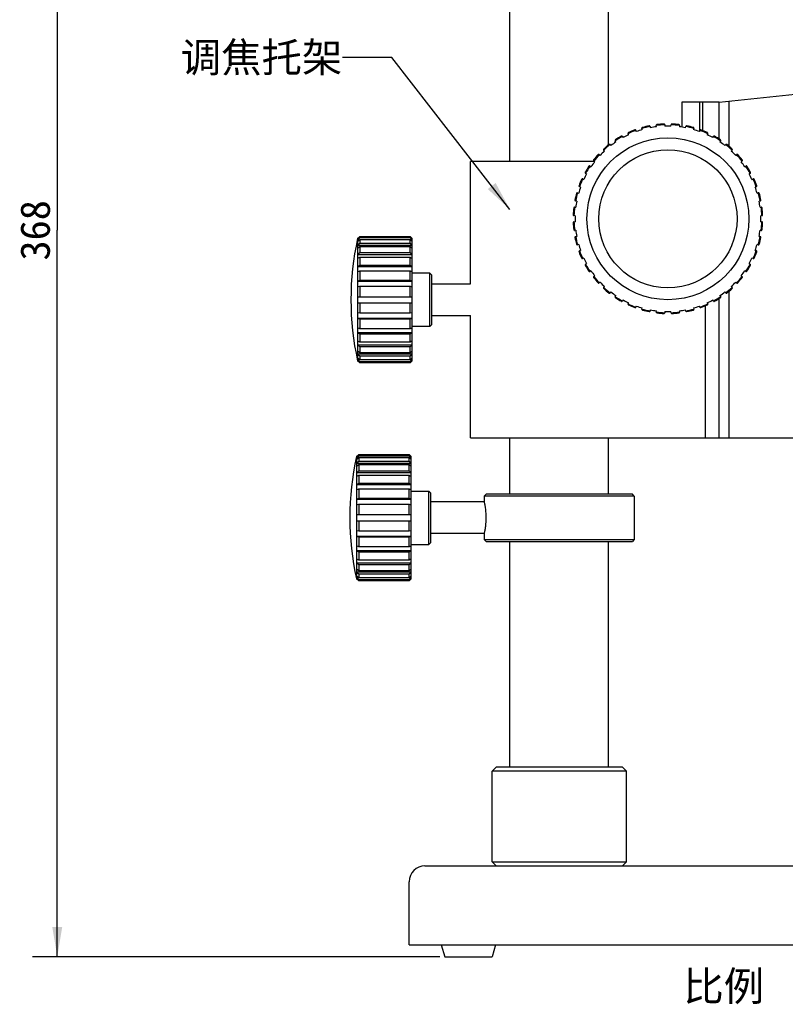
# Model space of a CAD drawing. Header units: millimetres. Extents: x 26 to 553, y 35 to 400.
# Tile 22 of 43: x 225 to 302, y 191 to 291. Entities that reach past the tile are written whole.
import ezdxf
from ezdxf.enums import TextEntityAlignment as Align

# ---------------------------------------------------------------- set-up
doc = ezdxf.new("R2010")
doc.units = ezdxf.units.MM
doc.header["$LTSCALE"] = 32.67
doc.layers.get('0').update_dxf_attribs({"linetype": 'CONTINUOUS'})
for name, color, linetype in [('20_ALL_FEATURES', 7, 'CONTINUOUS'), ('50_ALL_DETAILS', 7, 'CONTINUOUS'), ('51__DRAFT_DIMS', 7, 'CONTINUOUS')]:
    doc.layers.add(name, color=color, linetype=linetype)
doc.styles.get("Standard").update_dxf_attribs({"font": 'simfang.ttf'})
doc.dimstyles.new('DIMSTYLE_1', dxfattribs={"dimtxt": 3, "dimasz": 3, "dimexe": 2.5, "dimexo": 0.5, "dimgap": 0.75, "dimtad": 1, "dimlfac": 2.5, "dimdsep": 46, "dimtxsty": 'STANDARD', "dimblk": '_FILLED', "dimblk1": '_FILLED', "dimblk2": '_FILLED', "dimcen": 0.09, "dimclrt": 3, "dimazin": 2, "dimtp": 0.5, "dimtm": 0.5, "dimtfac": 1, "dimtofl": 0, "dimtmove": 0, "dimatfit": 3, "dimldrblk": '_FILLED', "dimfxl": 1, "dimtolj": 1, "dimarcsym": 0})
doc.dimstyles.get("Standard").update_dxf_attribs({"dimtxt": 3, "dimasz": 3, "dimexe": 2.5, "dimexo": 0.5, "dimtad": 1, "dimdsep": 46, "dimtxsty": 'STANDARD', "dimblk": '_FILLED', "dimblk1": '_FILLED', "dimblk2": '_FILLED', "dimcen": 0.09, "dimclrt": 3, "dimazin": 2, "dimtol": 1, "dimtp": 0.01, "dimtm": 0.01, "dimtfac": 1, "dimtofl": 0, "dimtmove": 0, "dimatfit": 3, "dimldrblk": '_FILLED', "dimfxl": 1, "dimtolj": 1, "dimarcsym": 0})

# ---------------------------------------------------------------- blocks, each defined once
blk = doc.blocks.new('_FILLED')
at = {"color": 0, "linetype": 'ByBlock'}
blk.add_solid([(0, 0), (-1, 0.167), (-1, -0.167)], dxfattribs=at)
blk = doc.blocks.new('*D4')
at = {"layer": '51__DRAFT_DIMS', "color": 4}
for p, q in [((275.628, 343.485), (225.999, 343.485)), ((228.499, 343.485), (228.499, 269.885)), ((228.499, 196.285), (228.499, 269.885)), ((267.228, 196.285), (225.999, 196.285))]:
    blk.add_line(p, q, dxfattribs=at)
at = {"layer": '51__DRAFT_DIMS', "color": 4, "xscale": 3, "yscale": 3, "zscale": 3}
for p, rotation in [((228.499, 343.485), 90), ((228.499, 196.285), 270)]:
    blk.add_blockref('_FILLED', p, dxfattribs=dict(at, rotation=rotation))
at = {"layer": '51__DRAFT_DIMS', "color": 3}
blk.add_text('368', height=3, rotation=90, dxfattribs=at).set_placement((227.749, 269.885), align=Align.CENTER)

msp = doc.modelspace()

# ---------------------------------------------------------------- linework, layer by layer
at = {"layer": '20_ALL_FEATURES', "color": 7}
for p, q in [((274.3281, 276.8543), (274.3281, 341.8048)), ((284.3281, 278.5482), (284.3281, 341.8048)), ((295.5281, 282.8543), (323.5281, 285.8543)), ((291.7281, 282.8543), (291.7281, 280.3494)), ((295.5281, 282.8543), (291.7281, 282.8543)), ((293.5281, 282.8543), (293.5281, 279.8929)), ((293.8151, 282.8543), (293.8151, 279.9987)), ((295.5281, 279.124), (295.5281, 282.8543)), ((296.5281, 278.3837), (296.5281, 282.9615)), ((288.5263, 280.4023), (288.549, 280.2844)), ((289.1679, 280.3825), (289.1531, 280.5016)), ((290.0108, 280.5691), (290.0148, 280.4491)), ((290.6415, 280.4491), (290.6455, 280.5691)), ((291.5031, 280.5016), (291.4883, 280.3825)), ((292.1073, 280.2844), (292.13, 280.4023)), ((285.7258, 279.3879), (285.7838, 279.2829)), ((286.3422, 279.5674), (286.2913, 279.6761)), ((287.0861, 280.0053), (287.127, 279.8925)), ((287.723, 280.0861), (287.6897, 280.2014)), ((292.9665, 280.2014), (292.9333, 280.0861)), ((293.5293, 279.8925), (293.5701, 280.0053)), ((294.365, 279.6761), (294.3141, 279.5674)), ((294.8724, 279.2829), (294.9305, 279.3879)), ((284.4788, 278.5654), (284.5525, 278.4707)), ((285.0595, 278.8391), (284.9922, 278.9384)), ((295.664, 278.9384), (295.5967, 278.8391)), ((296.1037, 278.4707), (296.1775, 278.5654)), ((283.3758, 277.5579), (283.4634, 277.4759)), ((283.9066, 277.919), (283.8246, 278.0067)), ((296.8316, 278.0067), (296.7497, 277.919)), ((297.1928, 277.4759), (297.2804, 277.5579)), ((270.3281, 264.4543), (270.3281, 276.8543)), ((282.8804, 276.8543), (270.3281, 276.8543)), ((282.444, 276.3902), (282.5434, 276.323)), ((282.9118, 276.83), (282.8171, 276.9037)), ((297.8392, 276.9037), (297.7445, 276.83)), ((298.1128, 276.323), (298.2122, 276.3902)), ((282.0996, 275.5987), (281.9945, 275.6567)), ((298.6617, 275.6567), (298.5567, 275.5987)), ((281.7064, 275.0912), (281.8151, 275.0403)), ((298.8412, 275.0403), (298.9499, 275.0912)), ((281.181, 273.6928), (281.2963, 273.6595)), ((281.49, 274.2555), (281.3772, 274.2964)), ((299.2791, 274.2964), (299.1663, 274.2555)), ((299.3599, 273.6595), (299.4752, 273.6928)), ((281.098, 272.8335), (280.9802, 272.8562)), ((299.676, 272.8562), (299.5582, 272.8335)), ((280.9333, 271.3677), (280.8134, 271.3717)), ((280.8809, 272.2293), (281, 272.2145)), ((299.6562, 272.2145), (299.7753, 272.2293)), ((299.8428, 271.3717), (299.7229, 271.3677)), ((280.8134, 270.737), (280.9333, 270.741)), ((299.7229, 270.741), (299.8428, 270.737)), ((281, 269.8942), (280.8809, 269.8793)), ((299.7753, 269.8793), (299.6562, 269.8942)), ((258.9051, 269.0543), (258.9051, 269.0471)), ((258.9108, 269.0543), (258.9051, 269.0543)), ((258.9058, 269.0504), (258.9051, 269.0471)), ((258.9051, 268.9137), (258.9058, 268.9169)), ((258.9051, 268.9137), (258.9051, 268.7584)), ((258.9051, 268.9137), (259.1016, 268.9137)), ((258.9058, 268.7616), (258.9051, 268.7584)), ((258.9051, 268.3674), (258.9058, 268.3703)), ((258.9051, 268.3674), (258.9051, 268.0674)), ((258.9051, 268.3674), (264.4299, 268.3674)), ((258.9058, 269.0504), (259.1507, 269.2473)), ((259.1507, 269.1071), (258.9058, 268.9169)), ((258.9058, 269.0504), (258.9058, 268.9169)), ((258.9058, 268.7616), (259.1507, 268.9518)), ((258.9058, 268.7616), (258.9058, 268.3703)), ((259.1507, 268.5408), (258.9058, 268.3703)), ((259.1507, 269.2473), (259.1507, 269.1071)), ((259.1507, 269.2473), (264.23, 269.2473)), ((264.23, 269.1071), (259.1507, 269.1071)), ((259.1507, 268.9518), (259.1507, 268.5408)), ((259.1507, 268.9518), (264.23, 268.9518)), ((264.23, 268.5408), (259.1507, 268.5408)), ((264.23, 269.1071), (264.23, 269.2473)), ((264.23, 269.2473), (264.4263, 269.0507)), ((264.4299, 268.9137), (264.23, 269.1071)), ((264.23, 268.5408), (264.23, 268.9518)), ((264.23, 268.9518), (264.4299, 268.7584)), ((264.4299, 268.3674), (264.23, 268.5408)), ((264.2694, 268.9137), (264.4299, 268.9137)), ((264.4299, 269.0543), (264.4227, 269.0543)), ((264.4263, 269.0507), (264.4299, 269.0471)), ((264.4299, 256.6543), (264.4299, 269.0543)), ((280.9802, 269.2525), (281.098, 269.2752)), ((281.2963, 268.4492), (281.181, 268.4159)), ((299.4752, 268.4159), (299.3599, 268.4492)), ((299.5582, 269.2752), (299.676, 269.2525)), ((258.9058, 268.0703), (258.9051, 268.0674)), ((258.9051, 267.4454), (258.9058, 267.4477)), ((258.9051, 267.4454), (258.9051, 267.0211)), ((258.9051, 267.4454), (264.4299, 267.4454)), ((258.9058, 268.0703), (259.1507, 268.2408)), ((258.9058, 268.0703), (258.9058, 267.4477)), ((259.1507, 267.587), (258.9058, 267.4477)), ((259.1507, 268.2408), (259.1507, 267.587)), ((259.1507, 268.2408), (264.23, 268.2408)), ((264.23, 267.587), (259.1507, 267.587)), ((264.23, 267.587), (264.23, 268.2408)), ((264.23, 268.2408), (264.4299, 268.0674)), ((264.4299, 267.4454), (264.23, 267.587)), ((281.3772, 267.8123), (281.49, 267.8532)), ((299.1663, 267.8532), (299.2791, 267.8123)), ((258.9058, 267.0235), (258.9051, 267.0211)), ((258.9058, 267.0235), (259.1507, 267.1627)), ((258.9058, 267.0235), (258.9058, 266.2122)), ((259.1507, 267.1627), (259.1507, 266.3106)), ((259.1507, 267.1627), (264.23, 267.1627)), ((264.23, 266.3106), (264.23, 267.1627)), ((264.23, 267.1627), (264.4299, 267.0211)), ((281.8151, 267.0684), (281.7064, 267.0175)), ((281.9945, 266.452), (282.0996, 266.51)), ((298.5567, 266.51), (298.6617, 266.452)), ((298.9499, 267.0175), (298.8412, 267.0684)), ((258.9051, 266.2105), (258.9058, 266.2122)), ((258.9051, 266.2105), (258.9051, 265.6909)), ((258.9051, 266.2105), (264.4299, 266.2105)), ((258.9058, 265.6926), (258.9051, 265.6909)), ((259.1507, 266.3106), (258.9058, 266.2122)), ((258.9058, 265.6926), (259.1507, 265.791)), ((258.9058, 265.6926), (258.9058, 264.7478)), ((264.23, 266.3106), (259.1507, 266.3106)), ((259.1507, 265.791), (259.1507, 264.7987)), ((259.1507, 265.791), (264.23, 265.791)), ((264.4299, 266.2105), (264.23, 266.3106)), ((264.23, 264.7987), (264.23, 265.791)), ((264.23, 265.791), (264.4299, 265.6909)), ((266.2299, 265.5543), (264.4299, 265.5543)), ((266.2299, 260.1543), (266.2299, 265.5543)), ((266.4299, 265.3543), (266.2299, 265.5543)), ((282.5434, 265.7857), (282.444, 265.7185)), ((298.2122, 265.7185), (298.1128, 265.7857)), ((258.9051, 264.7469), (258.9058, 264.7478)), ((258.9051, 264.7469), (258.9051, 264.1674)), ((258.9051, 264.7469), (264.4299, 264.7469)), ((259.1507, 264.7987), (258.9058, 264.7478)), ((264.23, 264.7987), (259.1507, 264.7987)), ((264.4299, 264.7469), (264.23, 264.7987)), ((266.4299, 260.3543), (266.4299, 265.3543)), ((266.4299, 264.4543), (270.3281, 264.4543)), ((282.8171, 265.205), (282.9118, 265.2787)), ((283.4634, 264.6328), (283.3758, 264.5508)), ((297.2804, 264.5508), (297.1928, 264.6328)), ((297.7445, 265.2787), (297.8392, 265.205)), ((258.9058, 264.1682), (258.9051, 264.1674)), ((258.9058, 264.1682), (259.1507, 264.2192)), ((258.9058, 264.1682), (258.9058, 263.1543)), ((259.1507, 264.2192), (259.1507, 263.1543)), ((259.1507, 264.2192), (264.23, 264.2192)), ((264.23, 263.1543), (264.23, 264.2192)), ((264.23, 264.2192), (264.4299, 264.1674)), ((283.8246, 264.102), (283.9066, 264.1897)), ((284.5525, 263.638), (284.4788, 263.5433)), ((296.1775, 263.5433), (296.1037, 263.638)), ((296.5281, 248.8543), (296.5281, 263.725)), ((296.7497, 264.1897), (296.8316, 264.102)), ((258.9051, 263.1543), (258.9051, 262.5543)), ((258.9051, 263.1543), (264.4299, 263.1543)), ((258.9051, 262.5543), (264.4299, 262.5543)), ((258.9058, 262.5543), (258.9058, 261.5405)), ((259.1507, 262.5543), (259.1507, 261.4895)), ((264.23, 261.4895), (264.23, 262.5543)), ((284.9922, 263.1703), (285.0595, 263.2696)), ((285.7838, 262.8258), (285.7258, 262.7207)), ((286.2913, 262.4326), (286.3422, 262.5413)), ((294.3141, 262.5413), (294.365, 262.4326)), ((294.9305, 262.7207), (294.8724, 262.8258)), ((295.5281, 248.8543), (295.5281, 262.9847)), ((295.5967, 263.2696), (295.664, 263.1703)), ((258.9051, 261.5413), (258.9051, 260.9618)), ((258.9051, 261.5413), (258.9058, 261.5405)), ((259.1507, 261.4895), (258.9058, 261.5405)), ((264.23, 261.4895), (259.1507, 261.4895)), ((264.4299, 261.5413), (264.23, 261.4895)), ((287.127, 262.2162), (287.0861, 262.1034)), ((287.6897, 261.9073), (287.723, 262.0226)), ((288.549, 261.8243), (288.5263, 261.7064)), ((289.1531, 261.6071), (289.1679, 261.7262)), ((290.0148, 261.6596), (290.0108, 261.5396)), ((290.6455, 261.5396), (290.6415, 261.6596)), ((291.4883, 261.7262), (291.5031, 261.6071)), ((292.13, 261.7064), (292.1073, 261.8243)), ((292.9333, 262.0226), (292.9665, 261.9073)), ((293.5701, 262.1034), (293.5293, 262.2162)), ((294.1281, 248.8543), (294.1281, 262.2385)), ((258.9058, 260.9609), (258.9051, 260.9618)), ((264.4299, 260.9618), (258.9051, 260.9618)), ((258.9058, 260.9609), (258.9058, 260.0161)), ((258.9058, 260.9609), (259.1507, 260.9099)), ((259.1507, 260.9099), (264.23, 260.9099)), ((259.1507, 260.9099), (259.1507, 259.9177)), ((264.23, 260.9099), (264.4299, 260.9618)), ((264.23, 259.9177), (264.23, 260.9099)), ((266.4299, 261.2543), (270.3281, 261.2543)), ((270.3281, 248.8543), (270.3281, 261.2543)), ((258.9051, 260.0178), (258.9051, 259.4982)), ((258.9051, 260.0178), (258.9058, 260.0161)), ((258.9058, 259.4965), (258.9051, 259.4982)), ((264.4299, 259.4982), (258.9051, 259.4982)), ((259.1507, 259.9177), (258.9058, 260.0161)), ((258.9058, 259.4965), (258.9058, 258.6852)), ((258.9058, 259.4965), (259.1507, 259.3981)), ((264.23, 259.9177), (259.1507, 259.9177)), ((259.1507, 259.3981), (259.1507, 258.546)), ((259.1507, 259.3981), (264.23, 259.3981)), ((264.4299, 260.0178), (264.23, 259.9177)), ((264.23, 259.3981), (264.4299, 259.4982)), ((264.23, 258.546), (264.23, 259.3981)), ((266.2299, 260.1543), (264.4299, 260.1543)), ((266.4299, 260.3543), (266.2299, 260.1543)), ((258.9051, 258.6876), (258.9051, 258.2633)), ((258.9051, 258.6876), (258.9058, 258.6852)), ((259.1507, 258.546), (258.9058, 258.6852)), ((264.23, 258.546), (259.1507, 258.546)), ((264.4299, 258.6876), (264.23, 258.546)), ((258.9058, 258.261), (258.9051, 258.2633)), ((264.4299, 258.2633), (258.9051, 258.2633)), ((258.9051, 257.6413), (258.9051, 257.3413)), ((258.9051, 257.6413), (258.9058, 257.6384)), ((258.9058, 258.261), (258.9058, 257.6384)), ((258.9058, 258.261), (259.1507, 258.1217)), ((259.1507, 257.4679), (258.9058, 257.6384)), ((259.1507, 258.1217), (259.1507, 257.4679)), ((259.1507, 258.1217), (264.23, 258.1217)), ((264.23, 257.4679), (259.1507, 257.4679)), ((264.23, 258.1217), (264.4299, 258.2633)), ((264.23, 257.4679), (264.23, 258.1217)), ((264.4299, 257.6413), (264.23, 257.4679)), ((258.9058, 257.3384), (258.9051, 257.3413)), ((264.4299, 257.3413), (258.9051, 257.3413)), ((258.9051, 256.9503), (258.9051, 256.795)), ((258.9051, 256.9503), (258.9058, 256.9471)), ((258.9058, 256.7918), (258.9051, 256.795)), ((259.1016, 256.795), (258.9051, 256.795)), ((258.9051, 256.6616), (258.9051, 256.6544)), ((258.9051, 256.6616), (258.9058, 256.6583)), ((258.9108, 256.6543), (258.9051, 256.6543)), ((258.9058, 257.3384), (258.9058, 256.9471)), ((258.9058, 257.3384), (259.1507, 257.1679)), ((259.1507, 256.7569), (258.9058, 256.9471)), ((258.9058, 256.7918), (258.9058, 256.6583)), ((258.9058, 256.7918), (259.1507, 256.6016)), ((259.1507, 256.4614), (258.9058, 256.6583)), ((259.1507, 257.1679), (259.1507, 256.7569)), ((259.1507, 257.1679), (264.23, 257.1679)), ((264.23, 256.7569), (259.1507, 256.7569)), ((259.1507, 256.6016), (259.1507, 256.4614)), ((259.1507, 256.6016), (264.23, 256.6016)), ((264.23, 256.4614), (259.1507, 256.4614)), ((264.23, 257.1679), (264.4299, 257.3413)), ((264.23, 256.7569), (264.23, 257.1679)), ((264.4299, 256.9503), (264.23, 256.7569)), ((264.23, 256.6016), (264.4299, 256.795)), ((264.4263, 256.658), (264.23, 256.4614)), ((264.23, 256.4614), (264.23, 256.6016)), ((264.4299, 256.795), (264.2694, 256.795)), ((264.4299, 256.6543), (264.4227, 256.6543)), ((264.4299, 256.6616), (264.4263, 256.658)), ((264.4299, 256.6616), (264.4263, 256.658)), ((270.3281, 248.8543), (303.5281, 248.8543)), ((274.3281, 243.1648), (274.3281, 248.8543)), ((284.3281, 243.1648), (284.3281, 248.8543)), ((258.8033, 246.9648), (258.8033, 246.9576)), ((258.809, 246.9648), (258.8033, 246.9648)), ((258.8033, 246.9576), (258.804, 246.9608)), ((258.804, 246.8274), (258.8033, 246.8242)), ((258.8033, 246.8242), (258.8033, 246.6689)), ((258.8033, 246.8242), (258.9998, 246.8242)), ((258.8033, 246.6689), (258.804, 246.6721)), ((258.804, 246.9608), (259.0488, 247.1578)), ((259.0488, 247.0176), (258.804, 246.8274)), ((258.804, 246.9608), (258.804, 246.8274)), ((258.804, 246.6721), (259.0488, 246.8623)), ((258.804, 246.6721), (258.804, 246.2807)), ((259.0488, 246.4513), (258.804, 246.2807)), ((259.0488, 247.1578), (259.0488, 247.0176)), ((259.0488, 247.1578), (264.1281, 247.1578)), ((264.1281, 247.0176), (259.0488, 247.0176)), ((259.0488, 246.8623), (259.0488, 246.4513)), ((259.0488, 246.8623), (264.1281, 246.8623)), ((264.1281, 246.4513), (259.0488, 246.4513)), ((264.1281, 247.0176), (264.1281, 247.1578)), ((264.1281, 247.1578), (264.3245, 246.9612)), ((264.3281, 246.8242), (264.1281, 247.0176)), ((264.1281, 246.4513), (264.1281, 246.8623)), ((264.1281, 246.8623), (264.3281, 246.6689)), ((264.3281, 246.2779), (264.1281, 246.4513)), ((264.1675, 246.8242), (264.3281, 246.8242)), ((264.3281, 246.9648), (264.3209, 246.9648)), ((264.3245, 246.9612), (264.3281, 246.9576)), ((264.3281, 234.5648), (264.3281, 246.9648)), ((258.804, 246.2807), (258.8033, 246.2779)), ((258.8033, 246.2779), (258.8033, 245.9779)), ((258.8033, 246.2779), (264.3281, 246.2779)), ((258.8033, 245.9779), (258.804, 245.9807)), ((258.804, 245.9807), (259.0488, 246.1513)), ((258.804, 245.9807), (258.804, 245.3582)), ((259.0488, 245.4975), (258.804, 245.3582)), ((259.0488, 246.1513), (259.0488, 245.4975)), ((259.0488, 246.1513), (264.1281, 246.1513)), ((264.1281, 245.4975), (259.0488, 245.4975)), ((264.1281, 245.4975), (264.1281, 246.1513)), ((264.1281, 246.1513), (264.3281, 245.9779)), ((264.3281, 245.3559), (264.1281, 245.4975)), ((258.804, 245.3582), (258.8033, 245.3559)), ((258.8033, 245.3559), (258.8033, 244.9316)), ((258.8033, 245.3559), (264.3281, 245.3559)), ((258.8033, 244.9316), (258.804, 244.9339)), ((258.804, 244.9339), (259.0488, 245.0732)), ((258.804, 244.9339), (258.804, 244.1226)), ((259.0488, 245.0732), (259.0488, 244.2211)), ((259.0488, 245.0732), (264.1281, 245.0732)), ((264.1281, 244.2211), (264.1281, 245.0732)), ((264.1281, 245.0732), (264.3281, 244.9316)), ((258.804, 244.1226), (258.8033, 244.121)), ((258.8033, 244.121), (258.8033, 243.6014)), ((258.8033, 244.121), (264.3281, 244.121)), ((258.8033, 243.6014), (258.804, 243.603)), ((259.0488, 244.2211), (258.804, 244.1226)), ((258.804, 243.603), (259.0488, 243.7015)), ((258.804, 243.603), (258.804, 242.6582)), ((264.1281, 244.2211), (259.0488, 244.2211)), ((259.0488, 243.7015), (259.0488, 242.7092)), ((259.0488, 243.7015), (264.1281, 243.7015)), ((264.3281, 244.121), (264.1281, 244.2211)), ((264.1281, 242.7092), (264.1281, 243.7015)), ((264.1281, 243.7015), (264.3281, 243.6014)), ((264.3281, 243.4648), (266.1281, 243.4648)), ((266.1281, 243.4648), (266.3281, 243.2648)), ((266.1281, 238.0648), (266.1281, 243.4648)), ((258.804, 242.6582), (258.8033, 242.6574)), ((258.8033, 242.6574), (258.8033, 242.0778)), ((258.8033, 242.6574), (264.3281, 242.6574)), ((259.0488, 242.7092), (258.804, 242.6582)), ((264.1281, 242.7092), (259.0488, 242.7092)), ((264.3281, 242.6574), (264.1281, 242.7092)), ((266.3281, 238.2648), (266.3281, 243.2648)), ((271.7281, 242.9648), (271.9281, 243.1648)), ((271.7281, 242.9648), (271.7281, 242.3648)), ((286.9281, 242.9648), (271.7281, 242.9648)), ((286.7281, 243.1648), (271.9281, 243.1648)), ((286.9281, 242.9648), (286.7281, 243.1648)), ((286.9281, 242.9648), (286.9281, 238.5648)), ((258.8033, 242.0778), (258.804, 242.0787)), ((258.804, 242.0787), (259.0488, 242.1297)), ((258.804, 242.0787), (258.804, 241.0648)), ((259.0488, 242.1297), (259.0488, 241.0648)), ((259.0488, 242.1297), (264.1281, 242.1297)), ((264.1281, 241.0648), (264.1281, 242.1297)), ((264.1281, 242.1297), (264.3281, 242.0778)), ((271.7281, 242.3648), (266.3281, 242.3648)), ((258.8033, 241.0648), (258.8033, 240.4648)), ((264.3281, 241.0648), (258.8033, 241.0648)), ((258.8033, 240.4648), (264.3281, 240.4648)), ((258.804, 240.4648), (258.804, 239.4509)), ((259.0488, 240.4648), (259.0488, 239.4)), ((264.1281, 239.4), (264.1281, 240.4648)), ((258.804, 239.4509), (258.8033, 239.4518)), ((258.8033, 239.4518), (258.8033, 238.8722)), ((259.0488, 239.4), (258.804, 239.4509)), ((264.3281, 239.4518), (264.1281, 239.4)), ((258.8033, 238.8722), (258.804, 238.8714)), ((264.3281, 238.8722), (258.8033, 238.8722)), ((258.804, 238.8714), (258.804, 237.9266)), ((258.804, 238.8714), (259.0488, 238.8204)), ((264.1281, 239.4), (259.0488, 239.4)), ((259.0488, 238.8204), (259.0488, 237.8281)), ((259.0488, 238.8204), (264.1281, 238.8204)), ((264.1281, 238.8204), (264.3281, 238.8722)), ((264.1281, 237.8281), (264.1281, 238.8204)), ((271.7281, 239.1648), (266.3281, 239.1648)), ((271.7281, 239.1648), (271.7281, 238.5648)), ((271.7281, 238.5648), (271.9281, 238.3648)), ((271.7281, 238.5648), (286.9281, 238.5648)), ((286.9281, 238.5648), (286.7281, 238.3648)), ((258.804, 237.9266), (258.8033, 237.9283)), ((258.8033, 237.9283), (258.8033, 237.4086)), ((259.0488, 237.8281), (258.804, 237.9266)), ((264.1281, 237.8281), (259.0488, 237.8281)), ((264.3281, 237.9283), (264.1281, 237.8281)), ((264.3281, 238.0648), (266.1281, 238.0648)), ((266.1281, 238.0648), (266.3281, 238.2648)), ((271.9281, 238.3648), (286.7281, 238.3648)), ((274.3281, 215.4848), (274.3281, 238.3648)), ((284.3281, 215.4848), (284.3281, 238.3648)), ((258.8033, 237.4086), (258.804, 237.407)), ((264.3281, 237.4086), (258.8033, 237.4086)), ((258.804, 236.5957), (258.8033, 236.598)), ((258.8033, 236.598), (258.8033, 236.1738)), ((258.804, 237.407), (258.804, 236.5957)), ((258.804, 237.407), (259.0488, 237.3085)), ((259.0488, 236.4564), (258.804, 236.5957)), ((259.0488, 237.3085), (259.0488, 236.4564)), ((259.0488, 237.3085), (264.1281, 237.3085)), ((264.1281, 236.4564), (259.0488, 236.4564)), ((264.1281, 237.3085), (264.3281, 237.4086)), ((264.1281, 236.4564), (264.1281, 237.3085)), ((264.3281, 236.598), (264.1281, 236.4564)), ((258.8033, 236.1738), (258.804, 236.1714)), ((264.3281, 236.1738), (258.8033, 236.1738)), ((258.804, 235.5489), (258.8033, 235.5517)), ((258.8033, 235.5517), (258.8033, 235.2517)), ((258.804, 236.1714), (258.804, 235.5489)), ((258.804, 236.1714), (259.0488, 236.0322)), ((259.0488, 235.3783), (258.804, 235.5489)), ((259.0488, 236.0322), (259.0488, 235.3783)), ((259.0488, 236.0322), (264.1281, 236.0322)), ((264.1281, 236.0322), (264.3281, 236.1738)), ((264.1281, 235.3783), (264.1281, 236.0322)), ((264.3281, 235.5517), (264.1281, 235.3783)), ((258.8033, 235.2517), (258.804, 235.2489)), ((264.3281, 235.2517), (258.8033, 235.2517)), ((258.804, 234.8576), (258.8033, 234.8607)), ((258.8033, 234.8607), (258.8033, 234.7054)), ((258.8033, 234.7054), (258.804, 234.7023)), ((258.9998, 234.7054), (258.8033, 234.7054)), ((258.804, 234.5688), (258.8033, 234.5721)), ((258.8033, 234.5721), (258.8033, 234.5649)), ((258.809, 234.5648), (258.8033, 234.5648)), ((258.804, 235.2489), (258.804, 234.8576)), ((258.804, 235.2489), (259.0488, 235.0783)), ((259.0488, 234.6673), (258.804, 234.8576)), ((258.804, 234.7023), (258.804, 234.5688)), ((258.804, 234.7023), (259.0488, 234.512)), ((259.0488, 234.3718), (258.804, 234.5688)), ((264.1281, 235.3783), (259.0488, 235.3783)), ((259.0488, 235.0783), (259.0488, 234.6673)), ((259.0488, 235.0783), (264.1281, 235.0783)), ((264.1281, 234.6673), (259.0488, 234.6673)), ((259.0488, 234.512), (259.0488, 234.3718)), ((259.0488, 234.512), (264.1281, 234.512)), ((264.1281, 235.0783), (264.3281, 235.2517)), ((264.1281, 234.6673), (264.1281, 235.0783)), ((264.3281, 234.8607), (264.1281, 234.6673)), ((264.1281, 234.512), (264.3281, 234.7054)), ((264.3245, 234.5684), (264.1281, 234.3718)), ((264.1281, 234.3718), (264.1281, 234.512)), ((264.3281, 234.7054), (264.1675, 234.7054)), ((264.3281, 234.5648), (264.3209, 234.5648)), ((264.3281, 234.5721), (264.3245, 234.5684)), ((264.1281, 234.3718), (259.0488, 234.3718)), ((272.5281, 215.0848), (272.9281, 215.4848)), ((285.7281, 215.4848), (272.9281, 215.4848)), ((286.1281, 215.0848), (285.7281, 215.4848)), ((286.1281, 215.0848), (272.5281, 215.0848)), ((272.5281, 205.8848), (272.5281, 215.0848)), ((286.1281, 205.8848), (286.1281, 215.0848)), ((272.5281, 205.8848), (272.9281, 205.4848)), ((272.5281, 205.8848), (286.1281, 205.8848)), ((286.1281, 205.8848), (285.7281, 205.4848)), ((265.7281, 205.4848), (366.5281, 205.4848)), ((264.1281, 197.4848), (264.1281, 203.8848)), ((264.1281, 197.4848), (368.1281, 197.4848)), ((267.3681, 197.4848), (267.7281, 196.2848)), ((272.8881, 197.4848), (272.5281, 196.2848)), ((267.7281, 196.2848), (272.5281, 196.2848))]:
    msp.add_line(p, q, dxfattribs=at)
for radius in [8.2, 7]:
    msp.add_circle((290.3281, 271.0543), radius, dxfattribs=at)
for centre, radius, start, end in [((290.3281, 271.0543), 9.52, 100.91022, 106.08978), ((290.3281, 271.0543), 9.6, 101.391648, 105.608351), ((288.4478, 280.3868), 0.08, 11.142573, 101.38598), ((290.3281, 271.0543), 9.4, 97.089787, 100.910213), ((289.2325, 280.5111), 0.08, 96.613952, 186.857859), ((290.3281, 271.0543), 9.52, 91.91022, 97.08978), ((290.3281, 271.0543), 9.6, 92.391413, 96.608351), ((289.9308, 280.5661), 0.08, 2.142141, 92.357736), ((290.3281, 271.0543), 9.4, 88.089787, 91.910213), ((290.7254, 280.5661), 0.08, 87.642477, 177.857427), ((290.3281, 271.0543), 9.52, 82.91022, 88.08978), ((290.3281, 271.0543), 9.6, 83.391649, 87.608589), ((291.4237, 280.5111), 0.08, 353.142573, 83.386048), ((290.3281, 271.0543), 9.4, 79.089787, 82.910213), ((292.2085, 280.3868), 0.08, 78.61402, 168.856995), ((290.3281, 271.0543), 9.52, 73.91022, 79.08978), ((290.3281, 271.0543), 9.6, 74.391649, 78.608352), ((290.3281, 271.0543), 9.52, 118.91022, 124.08978), ((290.3281, 271.0543), 9.6, 119.391659, 123.608351), ((285.6559, 279.349), 0.08, 29.142573, 119.38729), ((290.3281, 271.0543), 9.4, 115.089787, 118.910213), ((286.3639, 279.7097), 0.08, 114.613952, 204.857859), ((290.3281, 271.0543), 9.52, 109.91022, 115.08978), ((290.3281, 271.0543), 9.6, 110.391662, 114.608351), ((287.011, 279.9778), 0.08, 20.142141, 110.387598), ((290.3281, 271.0543), 9.4, 106.089787, 109.910213), ((287.7667, 280.2233), 0.08, 105.613952, 195.857427), ((292.8896, 280.2233), 0.08, 344.143005, 74.386048), ((290.3281, 271.0543), 9.4, 70.089787, 73.910213), ((293.6452, 279.9778), 0.08, 69.612402, 159.857427), ((290.3281, 271.0543), 9.52, 64.91022, 70.08978), ((290.3281, 271.0543), 9.6, 65.391649, 69.608338), ((290.3281, 271.0543), 9.4, 61.089787, 64.910213), ((294.2924, 279.7097), 0.08, 335.142573, 65.386048), ((295.0003, 279.349), 0.08, 60.61271, 150.857427), ((290.3281, 271.0543), 9.52, 55.91022, 61.08978), ((290.3281, 271.0543), 9.6, 56.391649, 60.608341), ((290.3281, 271.0543), 9.52, 127.91022, 133.08978), ((290.3281, 271.0543), 9.6, 128.391653, 132.608351), ((284.4159, 278.516), 0.08, 38.142141, 128.386512), ((290.3281, 271.0543), 9.4, 124.089787, 127.910213), ((285.0587, 278.983), 0.08, 123.613952, 213.857427), ((290.3281, 271.0543), 9.4, 52.089787, 55.910213), ((295.5976, 278.983), 0.08, 326.142573, 56.386048), ((296.2404, 278.516), 0.08, 51.613488, 141.857427), ((290.3281, 271.0543), 9.52, 46.91022, 52.08978), ((290.3281, 271.0543), 9.6, 47.391649, 51.608347), ((290.3281, 271.0543), 9.6, 137.391647, 141.608351), ((290.3281, 271.0543), 9.52, 136.910221, 142.08978), ((283.3214, 277.4992), 0.08, 47.142574, 137.385795), ((290.3281, 271.0543), 9.4, 133.089787, 136.910213), ((283.8832, 278.0611), 0.08, 132.613952, 222.857859), ((290.3281, 271.0543), 9.4, 43.089787, 46.910213), ((296.773, 278.0611), 0.08, 317.142573, 47.386048), ((297.3348, 277.4992), 0.08, 42.614205, 132.857426), ((290.3281, 271.0543), 9.52, 37.91022, 43.089779), ((290.3281, 271.0543), 9.6, 38.391649, 42.608353), ((290.3281, 271.0543), 9.6, 146.391649, 150.608351), ((290.3281, 271.0543), 9.52, 145.910221, 151.08978), ((282.3995, 276.3238), 0.08, 56.142142, 146.386043), ((290.3281, 271.0543), 9.4, 142.089787, 145.910213), ((282.8665, 276.9666), 0.08, 141.613952, 231.857427), ((290.3281, 271.0543), 9.4, 34.089787, 37.910213), ((297.7897, 276.9666), 0.08, 308.142573, 38.386048), ((298.2568, 276.3238), 0.08, 33.613957, 123.856993), ((290.3281, 271.0543), 9.52, 28.91022, 34.089778), ((290.3281, 271.0543), 9.6, 29.391649, 33.608351), ((290.3281, 271.0543), 9.4, 151.089787, 154.910213), ((282.0335, 275.7266), 0.08, 150.613952, 240.857859), ((290.3281, 271.0543), 9.4, 25.089787, 28.910213), ((298.6228, 275.7266), 0.08, 299.143005, 29.386048), ((281.4047, 274.3715), 0.08, 159.613952, 249.857859), ((290.3281, 271.0543), 9.6, 155.391648, 159.608351), ((290.3281, 271.0543), 9.52, 154.910222, 160.08978), ((281.6728, 275.0186), 0.08, 65.142142, 155.385961), ((298.9835, 275.0186), 0.08, 24.614039, 114.857425), ((290.3281, 271.0543), 9.52, 19.91022, 25.089778), ((290.3281, 271.0543), 9.6, 20.391649, 24.608352), ((299.2515, 274.3715), 0.08, 290.142573, 20.386048), ((290.3281, 271.0543), 9.6, 164.391648, 168.608351), ((290.3281, 271.0543), 9.52, 163.910222, 169.08978), ((281.1592, 273.6158), 0.08, 74.142141, 164.385882), ((290.3281, 271.0543), 9.4, 160.089787, 163.910213), ((290.3281, 271.0543), 9.4, 16.089787, 19.910213), ((299.4971, 273.6158), 0.08, 15.614118, 105.857427), ((290.3281, 271.0543), 9.52, 10.91022, 16.089781), ((290.3281, 271.0543), 9.6, 11.391649, 15.608352), ((280.9957, 272.9347), 0.08, 168.613952, 258.857859), ((290.3281, 271.0543), 9.4, 169.089787, 172.910213), ((290.3281, 271.0543), 9.4, 7.089787, 10.910213), ((299.6606, 272.9347), 0.08, 281.142573, 11.386048), ((280.8164, 271.4516), 0.08, 177.613952, 267.857427), ((290.3281, 271.0543), 9.6, 173.391648, 177.608351), ((280.8714, 272.1499), 0.08, 83.142571, 173.385999), ((290.3281, 271.0543), 9.52, 172.910217, 178.08978), ((290.3281, 271.0543), 9.4, 178.089787, 181.910213), ((290.3281, 271.0543), 9.4, 358.089787, 1.910213), ((299.7849, 272.1499), 0.08, 6.614001, 96.857429), ((290.3281, 271.0543), 9.52, 1.91022, 7.089783), ((299.8398, 271.4516), 0.08, 272.142573, 2.386048), ((290.3281, 271.0543), 9.6, 2.391649, 6.608351), ((280.8164, 270.6571), 0.08, 92.142141, 182.386048), ((290.3281, 271.0543), 9.6, 182.391649, 186.608351), ((290.3281, 271.0543), 9.52, 181.91022, 187.089783), ((290.3281, 271.0543), 9.52, 352.910217, 358.08978), ((299.8398, 270.6571), 0.08, 357.613952, 87.857859), ((290.3281, 271.0543), 9.6, 353.391649, 357.608351), ((280.8714, 269.9588), 0.08, 186.613992, 276.857862), ((290.3281, 271.0543), 9.4, 187.089787, 190.910213), ((290.3281, 271.0543), 9.4, 349.089787, 352.910213), ((299.7849, 269.9588), 0.08, 263.142138, 353.386009), ((287.0344, 262.8543), 28.8044, 167.570124, 192.429876), ((280.9957, 269.174), 0.08, 101.142573, 191.386048), ((290.3281, 271.0543), 9.6, 191.391649, 195.608352), ((290.3281, 271.0543), 9.52, 190.91022, 196.089781), ((281.1592, 268.4929), 0.08, 195.614118, 285.857427), ((290.3281, 271.0543), 9.4, 196.089787, 199.910213), ((290.3281, 271.0543), 9.4, 340.089787, 343.910213), ((290.3281, 271.0543), 9.52, 343.910222, 349.08978), ((299.4971, 268.4929), 0.08, 254.142573, 344.385882), ((290.3281, 271.0543), 9.6, 344.391648, 348.608351), ((299.6606, 269.174), 0.08, 348.613952, 78.857427), ((281.4047, 267.7372), 0.08, 110.142141, 200.386048), ((290.3281, 271.0543), 9.6, 200.391649, 204.608352), ((290.3281, 271.0543), 9.52, 199.91022, 205.089778), ((290.3281, 271.0543), 9.52, 334.910222, 340.08978), ((290.3281, 271.0543), 9.6, 335.391648, 339.608351), ((299.2515, 267.7372), 0.08, 339.613952, 69.857427), ((281.6728, 267.0901), 0.08, 204.614037, 294.857858), ((290.3281, 271.0543), 9.4, 205.089787, 208.910213), ((282.0335, 266.3821), 0.08, 119.142141, 209.386048), ((290.3281, 271.0543), 9.52, 208.91022, 214.089779), ((290.3281, 271.0543), 9.52, 325.910221, 331.08978), ((290.3281, 271.0543), 9.4, 331.089787, 334.910213), ((298.6228, 266.3821), 0.08, 330.613952, 60.856995), ((298.9835, 267.0901), 0.08, 245.142575, 335.385963), ((290.3281, 271.0543), 9.6, 209.391649, 213.608351), ((282.3995, 265.7849), 0.08, 213.613956, 303.857858), ((290.3281, 271.0543), 9.4, 214.089787, 217.910213), ((290.3281, 271.0543), 9.4, 322.089787, 325.910213), ((298.2568, 265.7849), 0.08, 236.143006, 326.386043), ((290.3281, 271.0543), 9.6, 326.391649, 330.608351), ((282.8665, 265.1421), 0.08, 128.142573, 218.386048), ((290.3281, 271.0543), 9.6, 218.391649, 222.608353), ((290.3281, 271.0543), 9.52, 217.91022, 223.089779), ((283.3214, 264.6095), 0.08, 222.614205, 312.857426), ((290.3281, 271.0543), 9.4, 223.089787, 226.910213), ((290.3281, 271.0543), 9.4, 313.089787, 316.910213), ((290.3281, 271.0543), 9.52, 316.910221, 322.08978), ((297.3348, 264.6095), 0.08, 227.142574, 317.385795), ((290.3281, 271.0543), 9.6, 317.391647, 321.608351), ((297.7897, 265.1421), 0.08, 321.613952, 51.857427), ((283.8832, 264.0476), 0.08, 137.142141, 227.386048), ((290.3281, 271.0543), 9.52, 226.91022, 232.08978), ((290.3281, 271.0543), 9.6, 227.391649, 231.608347), ((284.4159, 263.5927), 0.08, 231.613489, 321.857859), ((290.3281, 271.0543), 9.4, 232.089787, 235.910213), ((290.3281, 271.0543), 9.4, 304.089787, 307.910213), ((296.2404, 263.5927), 0.08, 218.142141, 308.386511), ((290.3281, 271.0543), 9.52, 307.91022, 313.08978), ((290.3281, 271.0543), 9.6, 308.391653, 312.608351), ((296.773, 264.0476), 0.08, 312.613952, 42.857859), ((285.0587, 263.1257), 0.08, 146.143005, 236.386048), ((290.3281, 271.0543), 9.52, 235.91022, 241.08978), ((290.3281, 271.0543), 9.6, 236.391649, 240.608341), ((285.6559, 262.7597), 0.08, 240.612709, 330.856995), ((290.3281, 271.0543), 9.4, 241.089787, 244.910213), ((286.3639, 262.399), 0.08, 155.142573, 245.386048), ((290.3281, 271.0543), 9.52, 244.91022, 250.08978), ((290.3281, 271.0543), 9.52, 289.91022, 295.08978), ((290.3281, 271.0543), 9.4, 295.089787, 298.910213), ((294.2924, 262.399), 0.08, 294.613952, 24.857427), ((295.0003, 262.7597), 0.08, 209.142573, 299.387291), ((290.3281, 271.0543), 9.52, 298.91022, 304.08978), ((290.3281, 271.0543), 9.6, 299.391659, 303.608351), ((295.5976, 263.1257), 0.08, 303.613952, 33.857427), ((290.3281, 271.0543), 9.6, 245.391649, 249.608338), ((287.011, 262.1309), 0.08, 249.612404, 339.857427), ((290.3281, 271.0543), 9.4, 250.089787, 253.910213), ((287.7667, 261.8854), 0.08, 164.143005, 254.386048), ((290.3281, 271.0543), 9.52, 253.91022, 259.08978), ((290.3281, 271.0543), 9.6, 254.391649, 258.608352), ((288.4478, 261.7219), 0.08, 258.614022, 348.856995), ((290.3281, 271.0543), 9.4, 259.089787, 262.910213), ((289.2325, 261.5976), 0.08, 173.142573, 263.386048), ((290.3281, 271.0543), 9.52, 262.91022, 268.08978), ((290.3281, 271.0543), 9.6, 263.391649, 267.608582), ((289.9308, 261.5426), 0.08, 267.641674, 357.857427), ((290.3281, 271.0543), 9.4, 268.089787, 271.910213), ((290.3281, 271.0543), 9.52, 271.91022, 277.08978), ((290.7254, 261.5426), 0.08, 182.142573, 272.358531), ((290.3281, 271.0543), 9.6, 272.39142, 276.608351), ((291.4237, 261.5976), 0.08, 276.613952, 6.857427), ((290.3281, 271.0543), 9.4, 277.089787, 280.910213), ((290.3281, 271.0543), 9.52, 280.91022, 286.08978), ((292.2085, 261.7219), 0.08, 191.142573, 281.385978), ((290.3281, 271.0543), 9.6, 281.391648, 285.608351), ((292.8896, 261.8854), 0.08, 285.613952, 15.857427), ((290.3281, 271.0543), 9.4, 286.089787, 289.910213), ((293.6452, 262.1309), 0.08, 200.142573, 290.387596), ((290.3281, 271.0543), 9.6, 290.391662, 294.608351), ((286.9326, 240.7648), 28.8044, 167.570124, 192.429876), ((265.7281, 203.8848), 1.6, 90, 180)]:
    msp.add_arc(centre, radius, start, end, dxfattribs=at)
msp.add_open_spline([(271.7281, 242.3648), (271.7367, 242.3241), (271.7682, 242.1685), (271.825, 241.8407), (271.8827, 241.3481), (271.9069, 240.7648), (271.8827, 240.1816), (271.825, 239.6889), (271.7682, 239.3611), (271.7367, 239.2055), (271.7281, 239.1648)], degree=3, knots=[0, 0, 0, 0, 0.0386924, 0.1477616, 0.3095607, 0.5000003, 0.6904389, 0.8522377, 0.9613073, 1, 1, 1, 1], dxfattribs=at)

# ---------------------------------------------------------------- texts
at = {"layer": '50_ALL_DETAILS', "color": 3}
for s, p in [('调焦托架', (257.3679, 285.9031)), ('比例 ', (302.1125, 191.7998))]:
    msp.add_text(s, height=3, dxfattribs=at).set_placement(p, align=Align.RIGHT)

# ---------------------------------------------------------------- dimensions: what is measured, and where the dimension line sits
at = {"layer": '51__DRAFT_DIMS', "color": 4}
dim = msp.add_linear_dim(base=(228.4989, 343.4848), p1=(267.7281, 196.2848), p2=(276.1281, 343.4848), angle=90, dimstyle='DIMSTYLE_1', dxfattribs=at)
dim.commit()
dim.dimension.update_dxf_attribs({"geometry": '*D4', "text_midpoint": (228.4989, 269.8555), "dimtype": 160})

# ---------------------------------------------------------------- leaders
at = {"layer": '50_ALL_DETAILS', "color": 4}
msp.add_leader([(274.3281, 272.0038), (262.3679, 287.4031), (257.3679, 287.4031)], dimstyle='STANDARD', override={"dimtad": 0}, dxfattribs=at)

doc.saveas('drawing.dxf')
